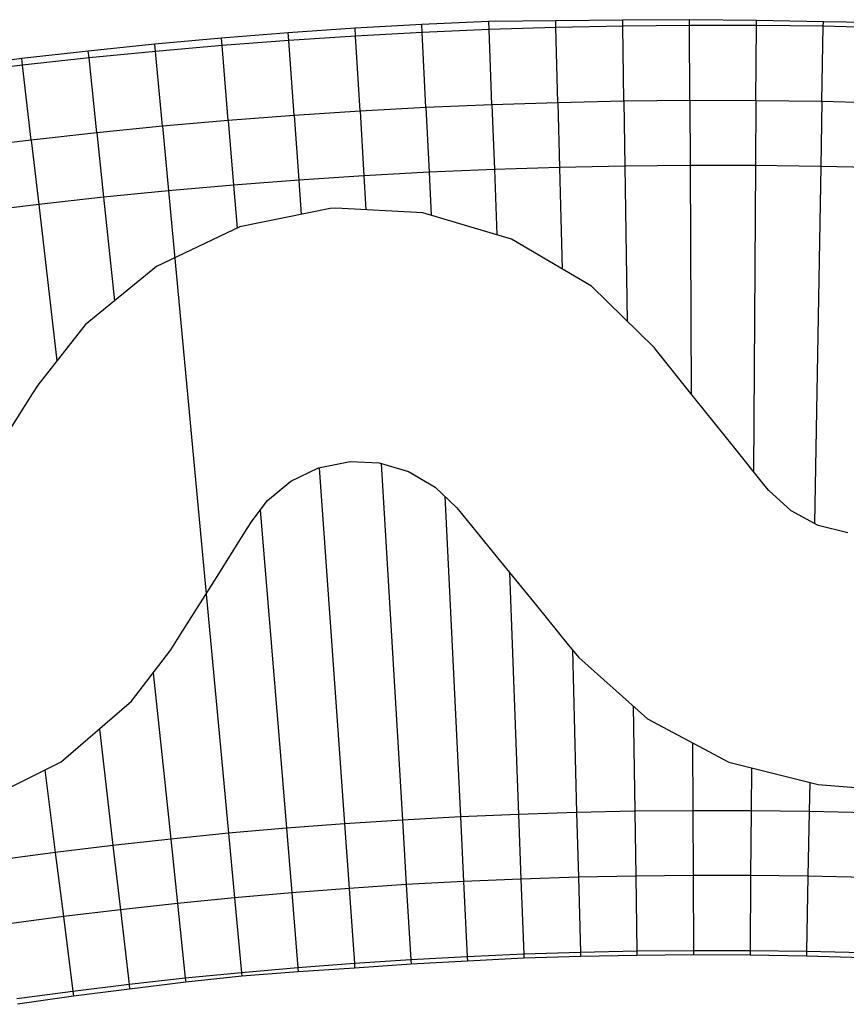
# Model space of a CAD drawing. Header units: metres. Extents: x 1075205 to 1080173, y 1572534 to 1573545.
# Tile 3 of 16: x 1075822 to 1076090, y 1573226 to 1573545. Entities that reach past the tile are written whole.
import ezdxf

# ---------------------------------------------------------------- set-up
doc = ezdxf.new("R2010")
doc.units = ezdxf.units.M
doc.header["$MEASUREMENT"] = 0
doc.layers.add('DaylightGeneral', color=161, linetype='Continuous')
doc.layers.add('Secc_valle', color=7, linetype='Continuous')

msp = doc.modelspace()

# ---------------------------------------------------------------- linework, layer by layer
for points in [[(1076090.7, 1573379.03), (1076081.08, 1573381.47), (1076072.37, 1573386.18), (1076065.09, 1573392.84), (1076063.97, 1573394.21), (1076053.7, 1573407.02), (1076041.19, 1573422.62), (1076028.69, 1573438.23), (1076028.07, 1573439), (1076007.61, 1573459), (1075981.73, 1573474.3), (1075952.95, 1573482.85), (1075924.75, 1573484.29), (1075923, 1573484.17), (1075893.66, 1573478.23), (1075866.65, 1573465.42), (1075843.54, 1573446.53), (1075828.21, 1573426.94), (1075826.42, 1573424.13), (1075815.67, 1573407.26)], [(1075808.87, 1573291.47), (1075835.74, 1573304.88), (1075858.57, 1573324.46), (1075871.36, 1573341.18), (1075874.57, 1573346.28), (1075885.22, 1573363.22), (1075895.86, 1573380.15), (1075897.64, 1573382.97), (1075902.61, 1573389.5), (1075910.21, 1573395.81), (1075919.13, 1573400.11), (1075928.85, 1573402.12), (1075929.43, 1573402.17), (1075938.8, 1573401.71), (1075948.38, 1573398.93), (1075957.04, 1573393.9), (1075963.95, 1573387.3), (1075964.57, 1573386.53), (1075977.18, 1573371.01), (1075989.79, 1573355.48), (1076000.12, 1573342.73), (1076003.57, 1573338.63), (1076025.78, 1573318.75), (1076052.13, 1573304.73), (1076081.13, 1573297.43), (1076093.18, 1573296.51)]]:
    msp.add_lwpolyline(points)
at = {"layer": 'DaylightGeneral', "color": 161}
for p, q in [((1075931.04, 1573542.62, 67.5), (1075909.39, 1573541.13, 67.5)), ((1075952.7, 1573543.86, 67.5), (1075931.04, 1573542.62, 67.5)), ((1075931.19, 1573540.12, 68.34), (1075931.04, 1573542.62, 67.5)), ((1075931.19, 1573540.12, 68.34), (1075931.04, 1573542.62, 67.5)), ((1075974.37, 1573544.87, 67.5), (1075952.7, 1573543.86, 67.5)), ((1075952.82, 1573541.29, 68.36), (1075952.7, 1573543.86, 67.5)), ((1075952.82, 1573541.29, 68.36), (1075952.7, 1573543.86, 67.5)), ((1075996.07, 1573545.09, 67.68), (1075974.37, 1573544.87, 67.5)), ((1075974.47, 1573542.22, 68.38), (1075974.37, 1573544.87, 67.5)), ((1075974.47, 1573542.22, 68.38), (1075974.37, 1573544.87, 67.5)), ((1075996.12, 1573542.91, 68.41), (1075974.47, 1573542.22, 68.38)), ((1075996.12, 1573542.91, 68.41), (1075974.47, 1573542.22, 68.38)), ((1076017.76, 1573545.22, 67.81), (1075996.07, 1573545.09, 67.68)), ((1075996.12, 1573542.91, 68.41), (1075996.07, 1573545.09, 67.68)), ((1075996.12, 1573542.91, 68.41), (1075996.07, 1573545.09, 67.68)), ((1076017.78, 1573543.37, 68.43), (1075996.12, 1573542.91, 68.41)), ((1076017.78, 1573543.37, 68.43), (1075996.12, 1573542.91, 68.41)), ((1075996.77, 1573518.52, 68.41), (1075996.12, 1573542.91, 68.41)), ((1075996.77, 1573518.52, 68.41), (1075996.12, 1573542.91, 68.41)), ((1076039.44, 1573545.42, 67.84), (1076017.76, 1573545.22, 67.81)), ((1076017.78, 1573543.37, 68.43), (1076017.76, 1573545.22, 67.81)), ((1076017.78, 1573543.37, 68.43), (1076017.76, 1573545.22, 67.81)), ((1076039.45, 1573543.58, 68.45), (1076017.78, 1573543.37, 68.43)), ((1076039.45, 1573543.58, 68.45), (1076017.78, 1573543.37, 68.43)), ((1076018.16, 1573518.97, 68.43), (1076017.78, 1573543.37, 68.43)), ((1076018.16, 1573518.97, 68.43), (1076017.78, 1573543.37, 68.43)), ((1076039.45, 1573543.58, 68.45), (1076039.44, 1573545.42, 67.84)), ((1076061.13, 1573545.15, 67.94), (1076039.44, 1573545.42, 67.84)), ((1076039.45, 1573543.58, 68.45), (1076039.44, 1573545.42, 67.84)), ((1076039.55, 1573519.18, 68.45), (1076039.45, 1573543.58, 68.45)), ((1076039.55, 1573519.18, 68.45), (1076039.45, 1573543.58, 68.45)), ((1076061.12, 1573543.55, 68.48), (1076039.45, 1573543.58, 68.45)), ((1076061.12, 1573543.55, 68.48), (1076039.45, 1573543.58, 68.45)), ((1076060.95, 1573519.15, 68.48), (1076061.12, 1573543.55, 68.48)), ((1076060.95, 1573519.15, 68.48), (1076061.12, 1573543.55, 68.48)), ((1076061.12, 1573543.55, 68.48), (1076061.13, 1573545.15, 67.94)), ((1076061.12, 1573543.55, 68.48), (1076061.13, 1573545.15, 67.94)), ((1076082.78, 1573543.28, 68.5), (1076061.12, 1573543.55, 68.48)), ((1076082.78, 1573543.28, 68.5), (1076061.12, 1573543.55, 68.48)), ((1076082.81, 1573544.77, 68), (1076061.13, 1573545.15, 67.94)), ((1076082.34, 1573518.88, 68.5), (1076082.78, 1573543.28, 68.5)), ((1076082.34, 1573518.88, 68.5), (1076082.78, 1573543.28, 68.5)), ((1076082.78, 1573543.28, 68.5), (1076082.81, 1573544.77, 68)), ((1076082.78, 1573543.28, 68.5), (1076082.81, 1573544.77, 68)), ((1076104.44, 1573542.76, 68.52), (1076082.78, 1573543.28, 68.5)), ((1076104.44, 1573542.76, 68.52), (1076082.78, 1573543.28, 68.5)), ((1076104.49, 1573544.33, 68), (1076082.81, 1573544.77, 68)), ((1075887.77, 1573539.41, 67.5), (1075866.16, 1573537.44, 67.5)), ((1075909.39, 1573541.13, 67.5), (1075887.77, 1573539.41, 67.5)), ((1075887.96, 1573537.05, 68.29), (1075887.77, 1573539.41, 67.5)), ((1075887.96, 1573537.05, 68.29), (1075887.77, 1573539.41, 67.5)), ((1075909.57, 1573538.7, 68.31), (1075909.39, 1573541.13, 67.5)), ((1075909.57, 1573538.7, 68.31), (1075909.39, 1573541.13, 67.5)), ((1075931.19, 1573540.12, 68.34), (1075909.57, 1573538.7, 68.31)), ((1075931.19, 1573540.12, 68.34), (1075909.57, 1573538.7, 68.31)), ((1075952.82, 1573541.29, 68.36), (1075931.19, 1573540.12, 68.34)), ((1075952.82, 1573541.29, 68.36), (1075931.19, 1573540.12, 68.34)), ((1075932.64, 1573515.76, 68.34), (1075931.19, 1573540.12, 68.34)), ((1075932.64, 1573515.76, 68.34), (1075931.19, 1573540.12, 68.34)), ((1075974.47, 1573542.22, 68.38), (1075952.82, 1573541.29, 68.36)), ((1075974.47, 1573542.22, 68.38), (1075952.82, 1573541.29, 68.36)), ((1075954.01, 1573516.92, 68.36), (1075952.82, 1573541.29, 68.36)), ((1075954.01, 1573516.92, 68.36), (1075952.82, 1573541.29, 68.36)), ((1075975.38, 1573517.84, 68.38), (1075974.47, 1573542.22, 68.38)), ((1075975.38, 1573517.84, 68.38), (1075974.47, 1573542.22, 68.38)), ((1075866.16, 1573537.44, 67.5), (1075844.59, 1573535.24, 67.5)), ((1075866.38, 1573535.15, 68.27), (1075866.16, 1573537.44, 67.5)), ((1075866.38, 1573535.15, 68.27), (1075866.16, 1573537.44, 67.5)), ((1075887.96, 1573537.05, 68.29), (1075866.38, 1573535.15, 68.27)), ((1075887.96, 1573537.05, 68.29), (1075866.38, 1573535.15, 68.27)), ((1075909.57, 1573538.7, 68.31), (1075887.96, 1573537.05, 68.29)), ((1075909.57, 1573538.7, 68.31), (1075887.96, 1573537.05, 68.29)), ((1075889.96, 1573512.73, 68.29), (1075887.96, 1573537.05, 68.29)), ((1075889.96, 1573512.73, 68.29), (1075887.96, 1573537.05, 68.29)), ((1075911.29, 1573514.36, 68.31), (1075909.57, 1573538.7, 68.31)), ((1075911.29, 1573514.36, 68.31), (1075909.57, 1573538.7, 68.31)), ((1075844.59, 1573535.24, 67.5), (1075823.03, 1573532.79, 67.5)), ((1075844.82, 1573533.02, 68.24), (1075823.28, 1573530.65, 68.22)), ((1075844.82, 1573533.02, 68.24), (1075823.28, 1573530.65, 68.22)), ((1075844.82, 1573533.02, 68.24), (1075844.59, 1573535.24, 67.5)), ((1075844.82, 1573533.02, 68.24), (1075844.59, 1573535.24, 67.5)), ((1075866.38, 1573535.15, 68.27), (1075844.82, 1573533.02, 68.24)), ((1075866.38, 1573535.15, 68.27), (1075844.82, 1573533.02, 68.24)), ((1075847.35, 1573508.75, 68.24), (1075844.82, 1573533.02, 68.24)), ((1075847.35, 1573508.75, 68.24), (1075844.82, 1573533.02, 68.24)), ((1075868.65, 1573510.86, 68.27), (1075866.38, 1573535.15, 68.27)), ((1075868.65, 1573510.86, 68.27), (1075866.38, 1573535.15, 68.27)), ((1075823.03, 1573532.79, 67.5), (1075801.51, 1573530.11, 67.5)), ((1075823.28, 1573530.65, 68.22), (1075801.77, 1573528.04, 68.2)), ((1075823.28, 1573530.65, 68.22), (1075801.77, 1573528.04, 68.2)), ((1075823.28, 1573530.65, 68.22), (1075823.03, 1573532.79, 67.5)), ((1075823.28, 1573530.65, 68.22), (1075823.03, 1573532.79, 67.5)), ((1075826.09, 1573506.41, 68.22), (1075823.28, 1573530.65, 68.22)), ((1075826.09, 1573506.41, 68.22), (1075823.28, 1573530.65, 68.22)), ((1075954.01, 1573516.92, 68.36), (1075932.64, 1573515.76, 68.34)), ((1075975.38, 1573517.84, 68.38), (1075954.01, 1573516.92, 68.36)), ((1075996.77, 1573518.52, 68.41), (1075975.38, 1573517.84, 68.38)), ((1076018.16, 1573518.97, 68.43), (1075996.77, 1573518.52, 68.41)), ((1076039.55, 1573519.18, 68.45), (1076018.16, 1573518.97, 68.43)), ((1076060.95, 1573519.15, 68.48), (1076039.55, 1573519.18, 68.45)), ((1076082.34, 1573518.88, 68.5), (1076060.95, 1573519.15, 68.48)), ((1076103.73, 1573518.37, 68.52), (1076082.34, 1573518.88, 68.5)), ((1075911.29, 1573514.36, 68.31), (1075889.96, 1573512.73, 68.29)), ((1075932.64, 1573515.76, 68.34), (1075911.29, 1573514.36, 68.31)), ((1075868.65, 1573510.86, 68.27), (1075847.35, 1573508.75, 68.24)), ((1075889.96, 1573512.73, 68.29), (1075868.65, 1573510.86, 68.27)), ((1075847.35, 1573508.75, 68.24), (1075826.09, 1573506.41, 68.22)), ((1075826.09, 1573506.41, 68.22), (1075804.85, 1573503.83, 68.2)), ((1076040.6, 1573267.98, 68.45), (1076022, 1573267.8, 68.43)), ((1076040.6, 1573267.98, 68.45), (1076040.7, 1573243.58, 68.45)), ((1076059.2, 1573267.95, 68.48), (1076040.6, 1573267.98, 68.45)), ((1076040.6, 1573267.98, 68.45), (1076040.7, 1573243.58, 68.45)), ((1076059.2, 1573267.95, 68.48), (1076059.04, 1573243.55, 68.48)), ((1076059.2, 1573267.95, 68.48), (1076059.04, 1573243.55, 68.48)), ((1076077.81, 1573267.72, 68.5), (1076059.2, 1573267.95, 68.48)), ((1075947.64, 1573265.01, 68.34), (1075929.07, 1573263.79, 68.31)), ((1075966.21, 1573266.01, 68.36), (1075947.64, 1573265.01, 68.34)), ((1075947.64, 1573265.01, 68.34), (1075949.09, 1573240.65, 68.34)), ((1075947.64, 1573265.01, 68.34), (1075949.09, 1573240.65, 68.34)), ((1075984.8, 1573266.82, 68.38), (1075966.21, 1573266.01, 68.36)), ((1075966.21, 1573266.01, 68.36), (1075967.4, 1573241.64, 68.36)), ((1075966.21, 1573266.01, 68.36), (1075967.4, 1573241.64, 68.36)), ((1076003.4, 1573267.41, 68.41), (1075984.8, 1573266.82, 68.38)), ((1075984.8, 1573266.82, 68.38), (1075985.72, 1573242.43, 68.38)), ((1075984.8, 1573266.82, 68.38), (1075985.72, 1573242.43, 68.38)), ((1076022, 1573267.8, 68.43), (1076003.4, 1573267.41, 68.41)), ((1076003.4, 1573267.41, 68.41), (1076004.04, 1573243.02, 68.41)), ((1076003.4, 1573267.41, 68.41), (1076004.04, 1573243.02, 68.41)), ((1076022, 1573267.8, 68.43), (1076022.37, 1573243.4, 68.43)), ((1076022, 1573267.8, 68.43), (1076022.37, 1573243.4, 68.43)), ((1076077.81, 1573267.72, 68.5), (1076077.37, 1573243.32, 68.5)), ((1076077.81, 1573267.72, 68.5), (1076077.37, 1573243.32, 68.5)), ((1076096.41, 1573267.28, 68.52), (1076077.81, 1573267.72, 68.5)), ((1075910.52, 1573262.37, 68.29), (1075891.99, 1573260.75, 68.27)), ((1075929.07, 1573263.79, 68.31), (1075910.52, 1573262.37, 68.29)), ((1075910.52, 1573262.37, 68.29), (1075912.52, 1573238.06, 68.29)), ((1075910.52, 1573262.37, 68.29), (1075912.52, 1573238.06, 68.29)), ((1075929.07, 1573263.79, 68.31), (1075930.8, 1573239.45, 68.31)), ((1075929.07, 1573263.79, 68.31), (1075930.8, 1573239.45, 68.31)), ((1075873.48, 1573258.92, 68.24), (1075854.98, 1573256.88, 68.22)), ((1075891.99, 1573260.75, 68.27), (1075873.48, 1573258.92, 68.24)), ((1075873.48, 1573258.92, 68.24), (1075876.01, 1573234.65, 68.24)), ((1075873.48, 1573258.92, 68.24), (1075876.01, 1573234.65, 68.24)), ((1075891.99, 1573260.75, 68.27), (1075894.26, 1573236.45, 68.27)), ((1075891.99, 1573260.75, 68.27), (1075894.26, 1573236.45, 68.27)), ((1075854.98, 1573256.88, 68.22), (1075836.51, 1573254.64, 68.2)), ((1075854.98, 1573256.88, 68.22), (1075857.79, 1573232.64, 68.22)), ((1075854.98, 1573256.88, 68.22), (1075857.79, 1573232.64, 68.22)), ((1075836.51, 1573254.64, 68.2), (1075818.07, 1573252.19, 68.17)), ((1075836.51, 1573254.64, 68.2), (1075839.59, 1573230.43, 68.2)), ((1075836.51, 1573254.64, 68.2), (1075839.59, 1573230.43, 68.2)), ((1075985.72, 1573242.43, 68.38), (1075967.4, 1573241.64, 68.36)), ((1075985.72, 1573242.43, 68.38), (1075967.4, 1573241.64, 68.36)), ((1076004.04, 1573243.02, 68.41), (1075985.72, 1573242.43, 68.38)), ((1076004.04, 1573243.02, 68.41), (1075985.72, 1573242.43, 68.38)), ((1075985.72, 1573242.43, 68.38), (1075985.76, 1573241.16, 67.96)), ((1075985.72, 1573242.43, 68.38), (1075985.76, 1573241.16, 67.96)), ((1076022.37, 1573243.4, 68.43), (1076004.04, 1573243.02, 68.41)), ((1076022.37, 1573243.4, 68.43), (1076004.04, 1573243.02, 68.41)), ((1076004.04, 1573243.02, 68.41), (1076004.08, 1573241.7, 67.96)), ((1076004.04, 1573243.02, 68.41), (1076004.08, 1573241.7, 67.96)), ((1076040.7, 1573243.58, 68.45), (1076022.37, 1573243.4, 68.43)), ((1076040.7, 1573243.58, 68.45), (1076022.37, 1573243.4, 68.43)), ((1076022.37, 1573243.4, 68.43), (1076022.39, 1573242.05, 67.98)), ((1076022.37, 1573243.4, 68.43), (1076022.39, 1573242.05, 67.98)), ((1076040.7, 1573243.58, 68.45), (1076040.71, 1573242.21, 68)), ((1076040.7, 1573243.58, 68.45), (1076040.71, 1573242.21, 68)), ((1076059.04, 1573243.55, 68.48), (1076040.7, 1573243.58, 68.45)), ((1076059.04, 1573243.55, 68.48), (1076040.7, 1573243.58, 68.45)), ((1076059.04, 1573243.55, 68.48), (1076059.03, 1573242.13, 68)), ((1076059.04, 1573243.55, 68.48), (1076059.03, 1573242.13, 68)), ((1076077.37, 1573243.32, 68.5), (1076059.04, 1573243.55, 68.48)), ((1076077.37, 1573243.32, 68.5), (1076059.04, 1573243.55, 68.48)), ((1076077.37, 1573243.32, 68.5), (1076077.34, 1573241.83, 68)), ((1076077.37, 1573243.32, 68.5), (1076077.34, 1573241.83, 68)), ((1076095.7, 1573242.89, 68.52), (1076077.37, 1573243.32, 68.5)), ((1076095.7, 1573242.89, 68.52), (1076077.37, 1573243.32, 68.5)), ((1075930.8, 1573239.45, 68.31), (1075912.52, 1573238.06, 68.29)), ((1075930.8, 1573239.45, 68.31), (1075912.52, 1573238.06, 68.29)), ((1075949.09, 1573240.65, 68.34), (1075930.8, 1573239.45, 68.31)), ((1075949.09, 1573240.65, 68.34), (1075930.8, 1573239.45, 68.31)), ((1075930.8, 1573239.45, 68.31), (1075930.9, 1573237.99, 67.82)), ((1075930.8, 1573239.45, 68.31), (1075930.9, 1573237.99, 67.82)), ((1075949.18, 1573239.22, 67.86), (1075930.9, 1573237.99, 67.82)), ((1075967.4, 1573241.64, 68.36), (1075949.09, 1573240.65, 68.34)), ((1075967.4, 1573241.64, 68.36), (1075949.09, 1573240.65, 68.34)), ((1075949.09, 1573240.65, 68.34), (1075949.18, 1573239.22, 67.86)), ((1075949.09, 1573240.65, 68.34), (1075949.18, 1573239.22, 67.86)), ((1075967.47, 1573240.26, 67.9), (1075949.18, 1573239.22, 67.86)), ((1075967.4, 1573241.64, 68.36), (1075967.47, 1573240.26, 67.9)), ((1075967.4, 1573241.64, 68.36), (1075967.47, 1573240.26, 67.9)), ((1075985.76, 1573241.16, 67.96), (1075967.47, 1573240.26, 67.9)), ((1076004.08, 1573241.7, 67.96), (1075985.76, 1573241.16, 67.96)), ((1076022.39, 1573242.05, 67.98), (1076004.08, 1573241.7, 67.96)), ((1076040.71, 1573242.21, 68), (1076022.39, 1573242.05, 67.98)), ((1076059.03, 1573242.13, 68), (1076040.71, 1573242.21, 68)), ((1076077.34, 1573241.83, 68), (1076059.03, 1573242.13, 68)), ((1076095.65, 1573241.33, 68), (1076077.34, 1573241.83, 68)), ((1075894.26, 1573236.45, 68.27), (1075876.01, 1573234.65, 68.24)), ((1075894.26, 1573236.45, 68.27), (1075876.01, 1573234.65, 68.24)), ((1075912.52, 1573238.06, 68.29), (1075894.26, 1573236.45, 68.27)), ((1075912.52, 1573238.06, 68.29), (1075894.26, 1573236.45, 68.27)), ((1075894.26, 1573236.45, 68.27), (1075894.36, 1573235.31, 67.88)), ((1075894.26, 1573236.45, 68.27), (1075894.36, 1573235.31, 67.88)), ((1075912.63, 1573236.7, 67.84), (1075894.36, 1573235.31, 67.88)), ((1075912.52, 1573238.06, 68.29), (1075912.63, 1573236.7, 67.84)), ((1075912.52, 1573238.06, 68.29), (1075912.63, 1573236.7, 67.84)), ((1075930.9, 1573237.99, 67.82), (1075912.63, 1573236.7, 67.84)), ((1075876.01, 1573234.65, 68.24), (1075857.79, 1573232.64, 68.22)), ((1075876.01, 1573234.65, 68.24), (1075857.79, 1573232.64, 68.22)), ((1075876.15, 1573233.35, 67.81), (1075857.96, 1573231.18, 67.73)), ((1075876.01, 1573234.65, 68.24), (1075876.15, 1573233.35, 67.81)), ((1075876.01, 1573234.65, 68.24), (1075876.15, 1573233.35, 67.81)), ((1075894.36, 1573235.31, 67.88), (1075876.15, 1573233.35, 67.81)), ((1075839.59, 1573230.43, 68.2), (1075821.42, 1573228.02, 68.17)), ((1075839.59, 1573230.43, 68.2), (1075821.42, 1573228.02, 68.17)), ((1075857.79, 1573232.64, 68.22), (1075839.59, 1573230.43, 68.2)), ((1075857.79, 1573232.64, 68.22), (1075839.59, 1573230.43, 68.2)), ((1075839.59, 1573230.43, 68.2), (1075839.79, 1573228.82, 67.66)), ((1075839.59, 1573230.43, 68.2), (1075839.79, 1573228.82, 67.66)), ((1075857.96, 1573231.18, 67.73), (1075839.79, 1573228.82, 67.66)), ((1075857.79, 1573232.64, 68.22), (1075857.96, 1573231.18, 67.73)), ((1075857.79, 1573232.64, 68.22), (1075857.96, 1573231.18, 67.73)), ((1075839.79, 1573228.82, 67.66), (1075821.66, 1573226.22, 67.57))]:
    msp.add_line(p, q, dxfattribs=at)
at = {"layer": 'Secc_valle'}
for p, q in [((1075954.01, 1573516.92, 68.36), (1075932.64, 1573515.76, 68.34)), ((1075975.38, 1573517.84, 68.38), (1075954.01, 1573516.92, 68.36)), ((1075954.01, 1573516.92, 68.36), (1075955.03, 1573495.94, 66.86)), ((1075954.01, 1573516.92, 68.36), (1075955.03, 1573495.94, 66.86)), ((1075996.77, 1573518.52, 68.41), (1075975.38, 1573517.84, 68.38)), ((1075975.38, 1573517.84, 68.38), (1075976.17, 1573496.85, 66.88)), ((1075975.38, 1573517.84, 68.38), (1075976.17, 1573496.85, 66.88)), ((1076018.16, 1573518.97, 68.43), (1075996.77, 1573518.52, 68.41)), ((1075996.77, 1573518.52, 68.41), (1075997.32, 1573497.53, 66.91)), ((1075996.77, 1573518.52, 68.41), (1075997.32, 1573497.53, 66.91)), ((1076039.55, 1573519.18, 68.45), (1076018.16, 1573518.97, 68.43)), ((1076018.16, 1573518.97, 68.43), (1076018.48, 1573497.97, 66.93)), ((1076018.16, 1573518.97, 68.43), (1076018.48, 1573497.97, 66.93)), ((1076039.55, 1573519.18, 68.45), (1076039.64, 1573498.18, 66.95)), ((1076060.95, 1573519.15, 68.48), (1076039.55, 1573519.18, 68.45)), ((1076039.55, 1573519.18, 68.45), (1076039.64, 1573498.18, 66.95)), ((1076060.95, 1573519.15, 68.48), (1076060.8, 1573498.15, 66.98)), ((1076060.95, 1573519.15, 68.48), (1076060.8, 1573498.15, 66.98)), ((1076082.34, 1573518.88, 68.5), (1076060.95, 1573519.15, 68.48)), ((1076082.34, 1573518.88, 68.5), (1076081.96, 1573497.88, 67)), ((1076082.34, 1573518.88, 68.5), (1076081.96, 1573497.88, 67)), ((1076103.73, 1573518.37, 68.52), (1076082.34, 1573518.88, 68.5)), ((1075911.29, 1573514.36, 68.31), (1075889.96, 1573512.73, 68.29)), ((1075932.64, 1573515.76, 68.34), (1075911.29, 1573514.36, 68.31)), ((1075911.29, 1573514.36, 68.31), (1075912.78, 1573493.42, 66.81)), ((1075911.29, 1573514.36, 68.31), (1075912.78, 1573493.42, 66.81)), ((1075932.64, 1573515.76, 68.34), (1075933.9, 1573494.8, 66.84)), ((1075932.64, 1573515.76, 68.34), (1075933.9, 1573494.8, 66.84)), ((1075868.65, 1573510.86, 68.27), (1075847.35, 1573508.75, 68.24)), ((1075889.96, 1573512.73, 68.29), (1075868.65, 1573510.86, 68.27)), ((1075868.65, 1573510.86, 68.27), (1075870.6, 1573489.95, 66.77)), ((1075868.65, 1573510.86, 68.27), (1075870.6, 1573489.95, 66.77)), ((1075889.96, 1573512.73, 68.29), (1075891.68, 1573491.8, 66.79)), ((1075889.96, 1573512.73, 68.29), (1075891.68, 1573491.8, 66.79)), ((1075847.35, 1573508.75, 68.24), (1075826.09, 1573506.41, 68.22)), ((1075847.35, 1573508.75, 68.24), (1075849.54, 1573487.87, 66.74)), ((1075847.35, 1573508.75, 68.24), (1075849.54, 1573487.87, 66.74)), ((1075826.09, 1573506.41, 68.22), (1075804.85, 1573503.83, 68.2)), ((1075826.09, 1573506.41, 68.22), (1075828.5, 1573485.55, 66.72)), ((1075826.09, 1573506.41, 68.22), (1075828.5, 1573485.55, 66.72)), ((1076018.48, 1573497.97, 66.93), (1075997.32, 1573497.53, 66.91)), ((1076018.48, 1573497.97, 66.93), (1075997.32, 1573497.53, 66.91)), ((1076039.64, 1573498.18, 66.95), (1076018.48, 1573497.97, 66.93)), ((1076039.64, 1573498.18, 66.95), (1076018.48, 1573497.97, 66.93)), ((1076018.48, 1573497.97, 66.93), (1076019.25, 1573447.62, 66.93)), ((1076018.48, 1573497.97, 66.93), (1076019.25, 1573447.62, 66.93)), ((1076039.64, 1573498.18, 66.95), (1076039.95, 1573424.17, 66.95)), ((1076060.8, 1573498.15, 66.98), (1076039.64, 1573498.18, 66.95)), ((1076039.64, 1573498.18, 66.95), (1076039.95, 1573424.17, 66.95)), ((1076060.8, 1573498.15, 66.98), (1076039.64, 1573498.18, 66.95)), ((1076060.8, 1573498.15, 66.98), (1076060.11, 1573399.02, 66.98)), ((1076060.8, 1573498.15, 66.98), (1076060.11, 1573399.02, 66.98)), ((1076081.96, 1573497.88, 67), (1076060.8, 1573498.15, 66.98)), ((1076081.96, 1573497.88, 67), (1076060.8, 1573498.15, 66.98)), ((1076081.96, 1573497.88, 67), (1076079.87, 1573382.13, 67)), ((1076081.96, 1573497.88, 67), (1076079.87, 1573382.13, 67)), ((1076103.12, 1573497.38, 67.02), (1076081.96, 1573497.88, 67)), ((1076103.12, 1573497.38, 67.02), (1076081.96, 1573497.88, 67)), ((1075933.9, 1573494.8, 66.84), (1075912.78, 1573493.42, 66.81)), ((1075933.9, 1573494.8, 66.84), (1075912.78, 1573493.42, 66.81)), ((1075955.03, 1573495.94, 66.86), (1075933.9, 1573494.8, 66.84)), ((1075955.03, 1573495.94, 66.86), (1075933.9, 1573494.8, 66.84)), ((1075933.9, 1573494.8, 66.84), (1075934.55, 1573483.79, 66.84)), ((1075933.9, 1573494.8, 66.84), (1075934.55, 1573483.79, 66.84)), ((1075976.17, 1573496.85, 66.88), (1075955.03, 1573495.94, 66.86)), ((1075976.17, 1573496.85, 66.88), (1075955.03, 1573495.94, 66.86)), ((1075955.03, 1573495.94, 66.86), (1075955.7, 1573482.03, 66.86)), ((1075955.03, 1573495.94, 66.86), (1075955.7, 1573482.03, 66.86)), ((1075997.32, 1573497.53, 66.91), (1075976.17, 1573496.85, 66.88)), ((1075997.32, 1573497.53, 66.91), (1075976.17, 1573496.85, 66.88)), ((1075976.17, 1573496.85, 66.88), (1075976.96, 1573475.72, 66.88)), ((1075976.17, 1573496.85, 66.88), (1075976.96, 1573475.72, 66.88)), ((1075997.32, 1573497.53, 66.91), (1075998.19, 1573464.57, 66.91)), ((1075997.32, 1573497.53, 66.91), (1075998.19, 1573464.57, 66.91)), ((1075891.68, 1573491.8, 66.79), (1075870.6, 1573489.95, 66.77)), ((1075891.68, 1573491.8, 66.79), (1075870.6, 1573489.95, 66.77)), ((1075912.78, 1573493.42, 66.81), (1075891.68, 1573491.8, 66.79)), ((1075912.78, 1573493.42, 66.81), (1075891.68, 1573491.8, 66.79)), ((1075891.68, 1573491.8, 66.79), (1075892.83, 1573477.84, 66.79)), ((1075891.68, 1573491.8, 66.79), (1075892.83, 1573477.84, 66.79)), ((1075912.78, 1573493.42, 66.81), (1075913.57, 1573482.26, 66.81)), ((1075912.78, 1573493.42, 66.81), (1075913.57, 1573482.26, 66.81)), ((1075870.6, 1573489.95, 66.77), (1075849.54, 1573487.87, 66.74)), ((1075870.6, 1573489.95, 66.77), (1075849.54, 1573487.87, 66.74)), ((1075870.6, 1573489.95, 66.77), (1075890.04, 1573281.66, 66.77)), ((1075870.6, 1573489.95, 66.77), (1075890.04, 1573281.66, 66.77)), ((1075828.5, 1573485.55, 66.72), (1075807.5, 1573483, 66.7)), ((1075828.5, 1573485.55, 66.72), (1075807.5, 1573483, 66.7)), ((1075849.54, 1573487.87, 66.74), (1075828.5, 1573485.55, 66.72)), ((1075849.54, 1573487.87, 66.74), (1075828.5, 1573485.55, 66.72)), ((1075828.5, 1573485.55, 66.72), (1075834.38, 1573434.82, 66.72)), ((1075828.5, 1573485.55, 66.72), (1075834.38, 1573434.82, 66.72)), ((1075849.54, 1573487.87, 66.74), (1075853.05, 1573454.3, 66.74)), ((1075849.54, 1573487.87, 66.74), (1075853.05, 1573454.3, 66.74)), ((1075919.4, 1573400.17, 66.81), (1075927.59, 1573284.74, 66.81)), ((1075919.4, 1573400.17, 66.81), (1075927.59, 1573284.74, 66.81)), ((1075939.47, 1573401.52, 66.84), (1075946.38, 1573285.97, 66.84)), ((1075939.47, 1573401.52, 66.84), (1075946.38, 1573285.97, 66.84)), ((1075960.14, 1573390.94, 66.86), (1075965.19, 1573286.99, 66.86)), ((1075960.14, 1573390.94, 66.86), (1075965.19, 1573286.99, 66.86)), ((1075900.33, 1573386.5, 66.79), (1075908.8, 1573283.3, 66.79)), ((1075900.33, 1573386.5, 66.79), (1075908.8, 1573283.3, 66.79)), ((1075981.07, 1573366.21, 66.88), (1075984.01, 1573287.8, 66.88)), ((1075981.07, 1573366.21, 66.88), (1075984.01, 1573287.8, 66.88)), ((1076001.45, 1573341.15, 66.91), (1076002.84, 1573288.4, 66.91)), ((1076001.45, 1573341.15, 66.91), (1076002.84, 1573288.4, 66.91)), ((1075865.65, 1573333.72, 66.74), (1075871.29, 1573279.8, 66.74)), ((1075865.65, 1573333.72, 66.74), (1075871.29, 1573279.8, 66.74)), ((1076021.15, 1573322.89, 66.93), (1076021.68, 1573288.79, 66.93)), ((1076021.15, 1573322.89, 66.93), (1076021.68, 1573288.79, 66.93)), ((1075848.19, 1573315.55, 66.72), (1075852.57, 1573277.74, 66.72)), ((1075848.19, 1573315.55, 66.72), (1075852.57, 1573277.74, 66.72)), ((1076040.42, 1573310.96, 66.95), (1076040.51, 1573288.98, 66.95)), ((1076040.42, 1573310.96, 66.95), (1076040.51, 1573288.98, 66.95)), ((1075830.46, 1573302.25, 66.7), (1075833.87, 1573275.47, 66.7)), ((1075830.46, 1573302.25, 66.7), (1075833.87, 1573275.47, 66.7)), ((1076059.45, 1573302.88, 66.98), (1076059.35, 1573288.95, 66.98)), ((1076059.45, 1573302.88, 66.98), (1076059.35, 1573288.95, 66.98)), ((1076078.36, 1573298.12, 67), (1076078.19, 1573288.72, 67)), ((1076078.36, 1573298.12, 67), (1076078.19, 1573288.72, 67)), ((1075984.01, 1573287.8, 66.88), (1075965.19, 1573286.99, 66.86)), ((1075984.01, 1573287.8, 66.88), (1075965.19, 1573286.99, 66.86)), ((1076002.84, 1573288.4, 66.91), (1075984.01, 1573287.8, 66.88)), ((1076002.84, 1573288.4, 66.91), (1075984.01, 1573287.8, 66.88)), ((1075984.01, 1573287.8, 66.88), (1075984.8, 1573266.82, 68.38)), ((1075984.01, 1573287.8, 66.88), (1075984.8, 1573266.82, 68.38)), ((1076021.68, 1573288.79, 66.93), (1076002.84, 1573288.4, 66.91)), ((1076021.68, 1573288.79, 66.93), (1076002.84, 1573288.4, 66.91)), ((1076002.84, 1573288.4, 66.91), (1076003.4, 1573267.41, 68.41)), ((1076002.84, 1573288.4, 66.91), (1076003.4, 1573267.41, 68.41)), ((1076040.51, 1573288.98, 66.95), (1076021.68, 1573288.79, 66.93)), ((1076040.51, 1573288.98, 66.95), (1076021.68, 1573288.79, 66.93)), ((1076021.68, 1573288.79, 66.93), (1076022, 1573267.8, 68.43)), ((1076021.68, 1573288.79, 66.93), (1076022, 1573267.8, 68.43)), ((1076059.35, 1573288.95, 66.98), (1076040.51, 1573288.98, 66.95)), ((1076040.51, 1573288.98, 66.95), (1076040.6, 1573267.98, 68.45)), ((1076040.51, 1573288.98, 66.95), (1076040.6, 1573267.98, 68.45)), ((1076059.35, 1573288.95, 66.98), (1076040.51, 1573288.98, 66.95)), ((1076059.35, 1573288.95, 66.98), (1076059.2, 1573267.95, 68.48)), ((1076059.35, 1573288.95, 66.98), (1076059.2, 1573267.95, 68.48)), ((1076078.19, 1573288.72, 67), (1076059.35, 1573288.95, 66.98)), ((1076078.19, 1573288.72, 67), (1076059.35, 1573288.95, 66.98)), ((1076078.19, 1573288.72, 67), (1076077.81, 1573267.72, 68.5)), ((1076078.19, 1573288.72, 67), (1076077.81, 1573267.72, 68.5)), ((1076097.02, 1573288.27, 67.02), (1076078.19, 1573288.72, 67)), ((1076097.02, 1573288.27, 67.02), (1076078.19, 1573288.72, 67)), ((1075927.59, 1573284.74, 66.81), (1075908.8, 1573283.3, 66.79)), ((1075927.59, 1573284.74, 66.81), (1075908.8, 1573283.3, 66.79)), ((1075946.38, 1573285.97, 66.84), (1075927.59, 1573284.74, 66.81)), ((1075946.38, 1573285.97, 66.84), (1075927.59, 1573284.74, 66.81)), ((1075927.59, 1573284.74, 66.81), (1075929.07, 1573263.79, 68.31)), ((1075927.59, 1573284.74, 66.81), (1075929.07, 1573263.79, 68.31)), ((1075965.19, 1573286.99, 66.86), (1075946.38, 1573285.97, 66.84)), ((1075965.19, 1573286.99, 66.86), (1075946.38, 1573285.97, 66.84)), ((1075946.38, 1573285.97, 66.84), (1075947.64, 1573265.01, 68.34)), ((1075946.38, 1573285.97, 66.84), (1075947.64, 1573265.01, 68.34)), ((1075965.19, 1573286.99, 66.86), (1075966.21, 1573266.01, 68.36)), ((1075965.19, 1573286.99, 66.86), (1075966.21, 1573266.01, 68.36)), ((1075890.04, 1573281.66, 66.77), (1075871.29, 1573279.8, 66.74)), ((1075890.04, 1573281.66, 66.77), (1075871.29, 1573279.8, 66.74)), ((1075908.8, 1573283.3, 66.79), (1075890.04, 1573281.66, 66.77)), ((1075908.8, 1573283.3, 66.79), (1075890.04, 1573281.66, 66.77)), ((1075890.04, 1573281.66, 66.77), (1075891.99, 1573260.75, 68.27)), ((1075890.04, 1573281.66, 66.77), (1075891.99, 1573260.75, 68.27)), ((1075908.8, 1573283.3, 66.79), (1075910.52, 1573262.37, 68.29)), ((1075908.8, 1573283.3, 66.79), (1075910.52, 1573262.37, 68.29)), ((1075852.57, 1573277.74, 66.72), (1075833.87, 1573275.47, 66.7)), ((1075852.57, 1573277.74, 66.72), (1075833.87, 1573275.47, 66.7)), ((1075871.29, 1573279.8, 66.74), (1075852.57, 1573277.74, 66.72)), ((1075871.29, 1573279.8, 66.74), (1075852.57, 1573277.74, 66.72)), ((1075852.57, 1573277.74, 66.72), (1075854.98, 1573256.88, 68.22)), ((1075852.57, 1573277.74, 66.72), (1075854.98, 1573256.88, 68.22)), ((1075871.29, 1573279.8, 66.74), (1075873.48, 1573258.92, 68.24)), ((1075871.29, 1573279.8, 66.74), (1075873.48, 1573258.92, 68.24)), ((1075833.87, 1573275.47, 66.7), (1075815.19, 1573272.99, 66.67)), ((1075833.87, 1573275.47, 66.7), (1075815.19, 1573272.99, 66.67)), ((1075833.87, 1573275.47, 66.7), (1075836.51, 1573254.64, 68.2)), ((1075833.87, 1573275.47, 66.7), (1075836.51, 1573254.64, 68.2)), ((1076040.6, 1573267.98, 68.45), (1076022, 1573267.8, 68.43)), ((1076059.2, 1573267.95, 68.48), (1076040.6, 1573267.98, 68.45)), ((1076077.81, 1573267.72, 68.5), (1076059.2, 1573267.95, 68.48)), ((1075947.64, 1573265.01, 68.34), (1075929.07, 1573263.79, 68.31)), ((1075966.21, 1573266.01, 68.36), (1075947.64, 1573265.01, 68.34)), ((1075984.8, 1573266.82, 68.38), (1075966.21, 1573266.01, 68.36)), ((1076003.4, 1573267.41, 68.41), (1075984.8, 1573266.82, 68.38)), ((1076022, 1573267.8, 68.43), (1076003.4, 1573267.41, 68.41)), ((1076096.41, 1573267.28, 68.52), (1076077.81, 1573267.72, 68.5)), ((1075910.52, 1573262.37, 68.29), (1075891.99, 1573260.75, 68.27)), ((1075929.07, 1573263.79, 68.31), (1075910.52, 1573262.37, 68.29)), ((1075873.48, 1573258.92, 68.24), (1075854.98, 1573256.88, 68.22)), ((1075891.99, 1573260.75, 68.27), (1075873.48, 1573258.92, 68.24)), ((1075854.98, 1573256.88, 68.22), (1075836.51, 1573254.64, 68.2)), ((1075836.51, 1573254.64, 68.2), (1075818.07, 1573252.19, 68.17))]:
    msp.add_line(p, q, dxfattribs=at)

doc.saveas('drawing.dxf')
